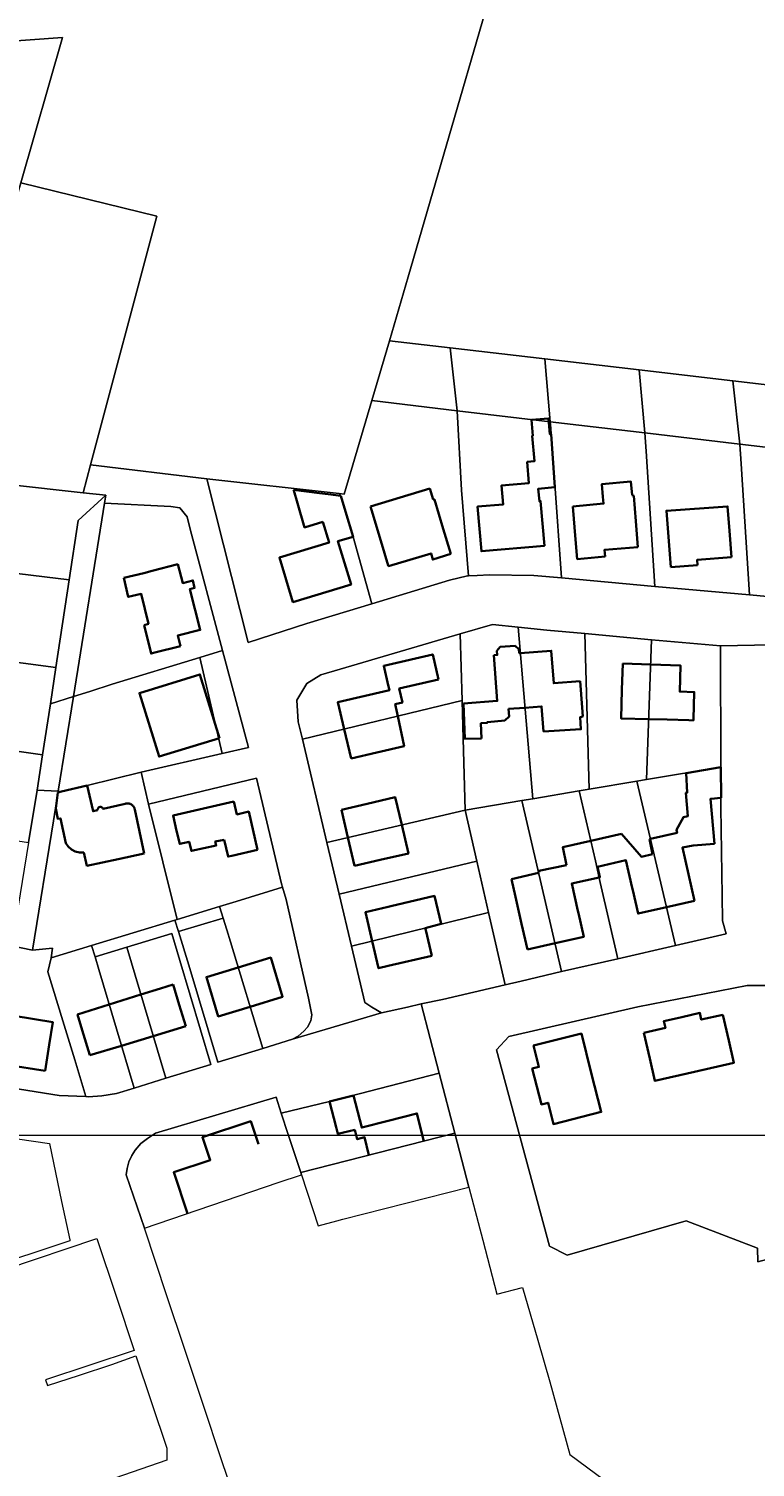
# Model space of a CAD drawing. Header units: metres. Extents: x 152747 to 157233, y 373738 to 378734.
# Tile 12 of 29: x 154932 to 155070, y 374012 to 374285. Entities that reach past the tile are written whole.
import ezdxf
from ezdxf.enums import TextEntityAlignment as Align

# ---------------------------------------------------------------- set-up
doc = ezdxf.new("R2010")
doc.units = ezdxf.units.M
for name, color, linetype, lineweight in [('B-XX-KG-GRENS_PERCEEL-GV', 150, 'Continuous', 18), ('B-XX-KG-GRENS_PERCEEL-S @ 0.001', 150, 'Continuous', 25), ('B-XX-OG-BEBOUWING-G', 7, 'Continuous', 35), ('B-XX-OG-BEBOUWING_HUISNUMMER-T18', 10, 'Continuous', 18), ('B-XX-OG-BEBOUWING_STRAATNAAM-T18', 10, 'Continuous', 18), ('X-XX-AL-DETAIL1-G', 7, 'Continuous', 18)]:
    doc.layers.add(name, color=color, linetype=linetype, lineweight=lineweight)
doc.styles.add('NLCS-ISO', font='NLCS-ISO.ttf', dxfattribs={"height": 1.8})
doc.styles.add('NLCS-ISO-M-T18', font='NLCS-ISO.ttf', dxfattribs={"height": 1.8})

# ---------------------------------------------------------------- blocks, each defined once
blk = doc.blocks.new('SKG-PERCEELNUMMER-SO')
at = {"layer": 'Defpoints'}
blk.add_point((0, 0), dxfattribs=at)
at = {"style": 'NLCS-ISO', "oblique": 10, "flags": 1}
blk.add_attdef('GEMEENTECODE', text='', height=1.8, dxfattribs=at).set_placement((0, 3), align=Align.MIDDLE_RIGHT)
at = {"style": 'NLCS-ISO', "oblique": 10}
blk.add_attdef('PERCEELNUMMER', text='', height=1.8, dxfattribs=at).set_placement((0, 0), align=Align.MIDDLE_CENTER)
at = {"style": 'NLCS-ISO', "oblique": 10, "flags": 1}
blk.add_attdef('SECTIE', text='', height=1.8, dxfattribs=at).set_placement((0, 2), align=Align.MIDDLE_LEFT)

msp = doc.modelspace()

# ---------------------------------------------------------------- linework, layer by layer
at = {"layer": 'B-XX-KG-GRENS_PERCEEL-GV'}
for points in [[(155047.592, 374220.701), (155065.388, 374218.62), (155083.153, 374216.543), (155100.998, 374214.456), (155127.361, 374211.374), (155135.053, 374247.717), (155140.084, 374282.229), (155145.811, 374322.578), (155146.082, 374324.572), (155032.778, 374338.705), (155026.11, 374315.277), (155003.777, 374238.399), (155000.211, 374226.241), (155011.754, 374224.892), (155029.718, 374222.791)], [(154930.253, 374256.246), (154938.17, 374283.833), (154881.093, 374279.707), (154850.475, 374277.135), (154839.011, 374276.28), (154838.535, 374270.268), (154836.735, 374245.918), (154925.163, 374238.512)], [(154942.079, 374197.383), (154943.496, 374202.697), (154956.084, 374249.898), (154930.253, 374256.246), (154925.163, 374238.512), (154924.335, 374235.627), (154919.297, 374218.075), (154919.256, 374217.931), (154914.253, 374200.497)], [(155013.051, 374212.959), (155011.754, 374224.892), (155000.211, 374226.241), (154996.878, 374214.871)], [(155013.051, 374212.959), (155030.735, 374210.869), (155029.718, 374222.791), (155011.754, 374224.892)], [(155030.735, 374210.869), (155048.696, 374208.746), (155047.592, 374220.701), (155029.718, 374222.791)], [(155048.696, 374208.746), (155066.695, 374206.619), (155065.388, 374218.62), (155047.592, 374220.701)], [(155066.695, 374206.619), (155084.57, 374204.506), (155083.153, 374216.543), (155065.388, 374218.62)], [(154996.878, 374214.871), (154991.603, 374197.119), (154990.666, 374197.223), (154990.951, 374196.805), (154993.33, 374189.04), (154996.868, 374176.286), (155011.638, 374180.78), (155015.017, 374181.596), (155015.234, 374181.608), (155013.897, 374197.894), (155013.051, 374212.959)], [(155030.735, 374210.869), (155013.051, 374212.959), (155013.897, 374197.894), (155015.234, 374181.608), (155016.867, 374181.7), (155019.195, 374181.802), (155027.633, 374181.697), (155032.858, 374181.221), (155031.519, 374199.974), (155030.886, 374208.417), (155030.812, 374209.617)], [(154946.392, 374196.901), (154942.079, 374197.383), (154914.253, 374200.497), (154831.748, 374209.729), (154829.708, 374194.204), (154939.444, 374180.838), (154941.156, 374192.103)], [(155030.735, 374210.869), (155030.812, 374209.617), (155030.886, 374208.417), (155031.519, 374199.974), (155032.858, 374181.221), (155050.586, 374179.607), (155048.922, 374205.266), (155048.696, 374208.746)], [(155066.695, 374206.619), (155048.696, 374208.746), (155048.922, 374205.266), (155050.586, 374179.607), (155068.52, 374177.973), (155066.935, 374202.855)], [(155086.309, 374176.353), (155084.725, 374202.003), (155084.57, 374204.506), (155066.695, 374206.619), (155066.935, 374202.855), (155068.52, 374177.973)], [(154990.666, 374197.223), (154965.565, 374200.009), (154973.38, 374168.976), (154984.533, 374172.534), (154996.868, 374176.286), (154993.33, 374189.04), (154990.951, 374196.805)], [(154939.444, 374180.838), (154936.918, 374164.218), (154935.868, 374157.305), (154940.237, 374158.67), (154946.153, 374195.42), (154946.392, 374196.901), (154941.156, 374192.103)], [(154939.444, 374180.838), (154829.708, 374194.204), (154827.672, 374178.71), (154936.918, 374164.218)], [(154968.54, 374167.45), (154962.413, 374190.447), (154961.804, 374192.82), (154960.413, 374194.527), (154958.723, 374194.792), (154946.153, 374195.42), (154940.237, 374158.67), (154943.346, 374159.627), (154947.625, 374161.016), (154964.23, 374166.124)], [(154935.868, 374157.305), (154936.918, 374164.218), (154827.672, 374178.71), (154825.638, 374163.231), (154934.393, 374147.597)], [(155024.628, 374171.863), (155019.745, 374172.364), (155013.647, 374170.568), (155014.039, 374157.951), (155014.175, 374150.655), (155014.609, 374137.111), (155025.338, 374138.922), (155027.405, 374139.271)], [(155037.273, 374170.645), (155030.063, 374171.305), (155024.628, 374171.863), (155027.405, 374139.271), (155036.202, 374140.755), (155038.134, 374141.081)], [(155014.039, 374157.951), (155013.647, 374170.568), (154990.885, 374163.864), (154987.174, 374162.811), (154984.536, 374161.14), (154982.627, 374158.009), (154982.92, 374153.885), (154983.706, 374150.564)], [(155049.974, 374169.483), (155037.273, 374170.645), (155038.134, 374141.081), (155047.161, 374142.604), (155049.015, 374142.917)], [(155049.015, 374142.917), (155063.085, 374145.291), (155063.008, 374168.29), (155049.974, 374169.483)], [(154953.097, 374144.336), (154968.475, 374147.869), (154964.23, 374166.124), (154947.625, 374161.016), (154943.346, 374159.627), (154940.237, 374158.67), (154937.348, 374140.722), (154937.99, 374140.63), (154942.85, 374141.78)], [(154964.23, 374166.124), (154968.475, 374147.869), (154973.452, 374149.012), (154968.54, 374167.45)], [(154934.393, 374147.597), (154825.638, 374163.231), (154824.652, 374155.732), (154823.692, 374147.742), (154867.283, 374141), (154887.61, 374137.851), (154931.737, 374130.967), (154933.382, 374140.942)], [(154934.393, 374147.597), (154933.382, 374140.942), (154937.348, 374140.722), (154940.237, 374158.67), (154935.868, 374157.305)], [(155014.039, 374157.951), (154983.706, 374150.564), (154988.346, 374130.998), (155014.609, 374137.111), (155014.175, 374150.655)], [(154959.905, 374116.343), (154954.485, 374138.261), (154953.097, 374144.336), (154942.85, 374141.78), (154937.99, 374140.63), (154937.348, 374140.722), (154936.44, 374135.085), (154932.485, 374110.511), (154936.267, 374110.928), (154935.997, 374109.055), (154943.707, 374111.405), (154959.474, 374116.211)], [(155049.015, 374142.917), (155047.161, 374142.604), (155054.501, 374111.417), (155064.128, 374113.626), (155063.416, 374116.115), (155063.321, 374120.93), (155063.111, 374137.608), (155063.085, 374145.291)], [(154979.928, 374122.491), (154979.744, 374123.137), (154974.989, 374143.179), (154954.485, 374138.261), (154959.905, 374116.343), (154967.97, 374118.814), (154971.127, 374119.781)], [(155047.161, 374142.604), (155038.134, 374141.081), (155036.202, 374140.755), (155039.292, 374127.488), (155040.225, 374123.366), (155043.56, 374108.906), (155054.501, 374111.417)], [(154933.382, 374140.942), (154931.737, 374130.967), (154929.296, 374116.17), (154928.497, 374111.325), (154932.485, 374110.511), (154936.44, 374135.085), (154937.348, 374140.722)], [(155032.893, 374106.458), (155025.338, 374138.922), (155014.609, 374137.111), (155016.81, 374127.407), (155019.025, 374117.665), (155022.186, 374103.968), (155025.208, 374104.623)], [(155043.56, 374108.906), (155040.225, 374123.366), (155039.292, 374127.488), (155036.202, 374140.755), (155027.405, 374139.271), (155025.338, 374138.922), (155032.893, 374106.458)], [(155016.81, 374127.407), (155014.609, 374137.111), (154988.346, 374130.998), (154990.682, 374121.153)], [(155019.025, 374117.665), (155016.81, 374127.407), (154990.682, 374121.153), (154993.017, 374111.308)], [(154981.822, 374093.654), (154982.902, 374094.177), (154983.989, 374095.122), (154984.682, 374095.882), (154985.306, 374097.138), (154985.462, 374098.281), (154984.849, 374101.429), (154980.594, 374120.137), (154979.928, 374122.491), (154971.127, 374119.781), (154967.97, 374118.814), (154968.662, 374116.595), (154969.358, 374114.361), (154970.049, 374112.108), (154976.207, 374091.859)], [(154968.662, 374116.595), (154967.97, 374118.814), (154959.905, 374116.343), (154959.474, 374116.211), (154960.155, 374114.083)], [(155022.186, 374103.968), (155019.025, 374117.665), (154993.017, 374111.308), (154995.555, 374100.611), (154996.858, 374099.717), (154998.699, 374098.608), (155003.651, 374099.738), (155006.227, 374100.327), (155010.282, 374101.176)], [(154976.207, 374091.859), (154970.049, 374112.108), (154969.358, 374114.361), (154968.662, 374116.595), (154960.155, 374114.083), (154962.125, 374107.656), (154967.649, 374089.236)], [(154942.625, 374082.721), (154940.497, 374089.686), (154938.226, 374097.118), (154935.391, 374106.394), (154935.997, 374109.055), (154936.267, 374110.928), (154932.485, 374110.511), (154928.497, 374111.325), (154921.598, 374112.356), (154917.687, 374086.09), (154937.537, 374082.943)], [(154943.707, 374111.405), (154935.997, 374109.055), (154935.391, 374106.394), (154938.226, 374097.118), (154940.497, 374089.686), (154942.625, 374082.721), (154943.098, 374082.7), (154945.668, 374082.877), (154948.431, 374083.327), (154951.755, 374084.356), (154945.091, 374106.844), (154944.351, 374109.282)], [(154950.372, 374111.11), (154957.791, 374086.216), (154966.34, 374088.835), (154960.466, 374108.561), (154958.905, 374113.701)], [(154957.791, 374086.216), (154950.372, 374111.11), (154944.351, 374109.282), (154945.091, 374106.844), (154951.755, 374084.356)], [(155030.577, 374054.338), (155033.915, 374052.638), (155056.525, 374059.111), (155070.073, 374053.944), (155070.136, 374051.33), (155076.954, 374053.183), (155078.754, 374056.799), (155080.223, 374059.748), (155094.739, 374099.517), (155075.298, 374103.815), (155068.092, 374103.827), (155047.346, 374099.759), (155022.849, 374094.137), (155020.535, 374091.586)], [(155020.535, 374091.586), (155022.849, 374094.137), (155047.346, 374099.759), (155068.092, 374103.827), (155075.298, 374103.815), (155094.739, 374099.517), (155080.223, 374059.748), (155078.754, 374056.799), (155076.954, 374053.183), (155070.136, 374051.33), (155070.073, 374053.944), (155056.525, 374059.111), (155033.915, 374052.638), (155030.577, 374054.338)], [(155012.632, 374075.787), (155009.663, 374087.165), (154988.86, 374081.77), (154979.655, 374079.595), (154980.996, 374075.525), (154983.395, 374068.287)], [(154955.82, 374075.78), (154954.275, 374074.794), (154953.03, 374073.799), (154951.955, 374072.58), (154951.325, 374071.52), (154950.776, 374070.329), (154950.453, 374069.068), (154950.286, 374067.846), (154953.721, 374057.768), (154979.098, 374066.403), (154983.532, 374067.872), (154983.395, 374068.287), (154980.996, 374075.525), (154979.655, 374079.595), (154978.719, 374082.623)], [(155015.307, 374065.536), (155012.632, 374075.787), (154983.395, 374068.287), (154983.532, 374067.872), (154986.69, 374058.209), (154990.245, 374059.151), (154991.364, 374059.44)]]:
    msp.add_lwpolyline(points, close=True, dxfattribs=at)
for points in [[(154840.723, 374298.138), (154839.663, 374284.497), (154839.011, 374276.28), (154850.475, 374277.135), (154881.093, 374279.707), (154938.17, 374283.833), (154930.253, 374256.246), (154956.084, 374249.898), (154943.496, 374202.697), (154965.565, 374200.009), (154990.666, 374197.223), (154991.603, 374197.119), (154996.878, 374214.871), (155000.211, 374226.241), (155003.777, 374238.399), (155026.11, 374315.277)], [(155086.309, 374176.353), (155068.52, 374177.973), (155050.586, 374179.607), (155032.858, 374181.221), (155027.633, 374181.697), (155019.195, 374181.802), (155016.867, 374181.7), (155015.234, 374181.608), (155015.017, 374181.596), (155011.638, 374180.78), (154996.868, 374176.286), (154984.533, 374172.534), (154973.38, 374168.976), (154965.565, 374200.009), (154943.496, 374202.697), (154942.079, 374197.383), (154946.392, 374196.901), (154946.153, 374195.42), (154958.723, 374194.792), (154960.413, 374194.527), (154961.804, 374192.82), (154962.413, 374190.447), (154968.54, 374167.45), (154973.452, 374149.012), (154968.475, 374147.869), (154953.097, 374144.336), (154954.485, 374138.261), (154974.989, 374143.179), (154979.744, 374123.137), (154979.928, 374122.491), (154980.594, 374120.137), (154984.849, 374101.429), (154985.462, 374098.281), (154985.306, 374097.138), (154984.682, 374095.882), (154983.989, 374095.122), (154982.902, 374094.177), (154981.822, 374093.654), (154998.699, 374098.608), (154996.858, 374099.717), (154995.555, 374100.611), (154993.017, 374111.308), (154990.682, 374121.153), (154988.346, 374130.998), (154983.706, 374150.564), (154982.92, 374153.885), (154982.627, 374158.009), (154984.536, 374161.14), (154987.174, 374162.811), (154990.885, 374163.864), (155013.647, 374170.568), (155019.745, 374172.364), (155024.628, 374171.863), (155030.063, 374171.305), (155037.273, 374170.645), (155049.974, 374169.483), (155063.008, 374168.29), (155082.405, 374168.691)], [(155082.405, 374168.691), (155063.008, 374168.29), (155063.085, 374145.291), (155063.111, 374137.608), (155063.321, 374120.93), (155063.416, 374116.115), (155064.128, 374113.626), (155054.501, 374111.417), (155043.56, 374108.906), (155032.893, 374106.458), (155025.208, 374104.623), (155022.186, 374103.968), (155010.282, 374101.176), (155006.227, 374100.327), (155009.663, 374087.165), (155012.632, 374075.787), (155015.307, 374065.536), (155017.934, 374055.471), (155020.615, 374045.197), (155025.446, 374046.468), (155028.358, 374036.491), (155030.677, 374028.546), (155034.451, 374014.743), (155058.829, 373996.709)], [(154971.795, 374003.473), (154968.368, 374013.769), (154964.868, 374024.283), (154961.401, 374034.696), (154958.001, 374044.911), (154953.721, 374057.768), (154950.286, 374067.846), (154950.453, 374069.068), (154950.776, 374070.329), (154951.325, 374071.52), (154951.955, 374072.58), (154953.03, 374073.799), (154954.275, 374074.794), (154955.82, 374075.78), (154978.719, 374082.623), (154979.655, 374079.595), (154988.86, 374081.77), (155009.663, 374087.165), (155006.227, 374100.327), (155003.651, 374099.738), (154998.699, 374098.608), (154981.822, 374093.654), (154976.207, 374091.859), (154967.649, 374089.236), (154962.125, 374107.656), (154960.155, 374114.083), (154959.474, 374116.211), (154943.707, 374111.405), (154944.351, 374109.282), (154950.372, 374111.11), (154958.905, 374113.701), (154960.466, 374108.561), (154966.34, 374088.835), (154957.791, 374086.216), (154951.755, 374084.356), (154948.431, 374083.327), (154945.668, 374082.877), (154943.098, 374082.7), (154942.625, 374082.721), (154937.537, 374082.943), (154917.687, 374086.09)], [(154926.58, 374075.136), (154935.717, 374073.798), (154937.99, 374062.8), (154939.55, 374055.51), (154939.584, 374055.328), (154922.923, 374049.81)], [(154927.451, 374049.944), (154944.659, 374055.803), (154948.329, 374044.811), (154951.769, 374034.51), (154934.92, 374028.951), (154935.305, 374027.843), (154941.388, 374029.829), (154947.56, 374031.842), (154952.106, 374033.501), (154957.972, 374015.954), (154957.961, 374013.692), (154948.074, 374010.261)]]:
    msp.add_lwpolyline(points, dxfattribs=at)
at = {"layer": 'B-XX-OG-BEBOUWING-G'}
for points in [[(155030.775, 374208.506), (155030.675, 374208.497), (155030.418, 374211.486), (155027.16, 374211.206), (155027.417, 374208.217), (155027.307, 374208.208), (155027.725, 374203.356), (155026.35, 374203.237), (155026.696, 374199.212), (155021.506, 374198.766), (155021.814, 374195.179), (155016.932, 374194.759), (155017.661, 374186.29), (155029.631, 374187.32), (155028.902, 374195.789), (155028.673, 374195.769), (155028.467, 374198.16), (155031.629, 374198.432)], [(155031.629, 374198.432), (155030.88, 374208.512), (155030.775, 374208.506)], [(155046.3, 374196.914), (155046.047, 374199.518), (155040.509, 374198.985), (155040.73, 374196.623), (155040.852, 374195.324), (155034.99, 374194.775)], [(154986.96, 374197.32), (154982.002, 374197.96)], [(154982.002, 374197.96), (154982.043, 374197.825)], [(154982.043, 374197.825), (154982.791, 374195.379)], [(154988.613, 374197.107), (154986.96, 374197.32)], [(154990.979, 374196.801), (154988.613, 374197.107)], [(154993.33, 374189.039), (154991.882, 374193.819), (154990.979, 374196.801)], [(155007.898, 374198.187), (154996.64, 374194.751)], [(155008.521, 374196.09), (155007.898, 374198.187)], [(155011.882, 374185.76), (155010.432, 374190.54), (155008.735, 374196.134), (155008.521, 374196.09)], [(155047.332, 374187.059), (155046.941, 374192.02), (155046.565, 374196.789), (155046.3, 374196.914)], [(154982.791, 374195.379), (154984.1, 374190.793), (154987.569, 374191.845)], [(154996.64, 374194.751), (154998.601, 374188.241), (155000, 374183.598)], [(155034.99, 374194.775), (155035.534, 374188.481)], [(155065.112, 374185.15), (155064.731, 374190.14), (155064.376, 374194.784), (155052.77, 374193.971), (155053.21, 374188.219), (155053.591, 374183.241)], [(154987.569, 374191.845), (154988.762, 374187.921), (154979.351, 374185.059), (154981.912, 374176.639), (154992.922, 374179.989), (154990.442, 374188.16), (154993.33, 374189.039)], [(155035.534, 374188.481), (155035.852, 374184.801), (155041.13, 374185.25)], [(155000, 374183.598), (155000.042, 374183.46), (155008.101, 374185.87), (155008.43, 374184.71), (155011.882, 374185.76)], [(155041.13, 374185.25), (155041.03, 374186.558), (155047.332, 374187.059)], [(155058.691, 374183.638), (155058.611, 374184.659), (155065.112, 374185.15)], [(154960.032, 374183.839), (154955.171, 374182.551), (154953.602, 374182.136), (154949.799, 374181.226)], [(154960.542, 374168.241), (154960.032, 374170.26), (154964.302, 374171.329), (154962.361, 374179.09), (154963.232, 374179.3), (154962.922, 374180.75), (154960.991, 374180.24), (154960.032, 374183.839)], [(155053.591, 374183.241), (155058.691, 374183.638)], [(154949.799, 374181.226), (154950.665, 374177.606), (154953.103, 374178.189), (154954.464, 374172.505), (154953.643, 374172.27)], [(154953.643, 374172.27), (154954.976, 374166.84), (154955.691, 374167.02), (154960.542, 374168.241)], [(155009.541, 374161.945), (155008.442, 374166.69), (155000, 374164.72)], [(155020.002, 374166.558), (155020.661, 374157.873), (155014.25, 374157.387)], [(155024.048, 374168.34), (155021.256, 374168.127), (155020.614, 374167.341), (155020.67, 374166.608), (155020.002, 374166.558)], [(155025.047, 374166.942), (155024.858, 374166.927), (155024.799, 374167.695), (155024.048, 374168.34)], [(155036.376, 374161.585), (155031.39, 374161.206), (155030.92, 374167.388), (155025.047, 374166.942)], [(155000, 374164.72), (154999.141, 374164.52), (155000, 374160.84)], [(155044.502, 374164.933), (155044.339, 374159.936), (155044.163, 374154.543), (155049.43, 374154.408)], [(155049.803, 374164.76), (155044.502, 374164.933)], [(155057.89, 374154.388), (155058.058, 374159.539), (155055.3, 374159.629), (155055.462, 374164.575), (155049.803, 374164.76)], [(155000, 374160.84), (155000.222, 374159.888), (155000, 374159.837)], [(155001.81, 374154.973), (155001.331, 374157.272), (155002.663, 374157.588), (155002.078, 374160.194), (155009.541, 374161.945)], [(155036.887, 374154.868), (155036.755, 374156.6), (155036.376, 374161.585)], [(155000, 374159.837), (154990.4, 374157.62), (154991.608, 374152.489)], [(155014.25, 374157.387), (155014.521, 374150.635), (155017.67, 374150.73)], [(155022.094, 374154.112), (155022.933, 374154.884), (155022.809, 374156.359)], [(155022.809, 374156.359), (155025.934, 374156.528)], [(155025.934, 374156.528), (155029.088, 374156.816), (155029.465, 374152.078), (155036.553, 374152.486), (155036.432, 374154.774), (155036.887, 374154.868)], [(154991.608, 374152.489), (154992.922, 374146.91)], [(154992.922, 374146.91), (154997.81, 374148.054), (155003, 374149.27), (155001.81, 374154.973)], [(155017.67, 374150.73), (155017.583, 374153.627), (155018.813, 374153.725), (155018.803, 374153.837), (155022.094, 374154.112)], [(155049.43, 374154.408), (155052.885, 374154.319)], [(155052.885, 374154.319), (155057.055, 374154.182)], [(155057.055, 374154.182), (155057.882, 374154.155), (155057.89, 374154.388)], [(155056.505, 374144.156), (155056.712, 374140.457), (155056.465, 374140.403), (155056.859, 374135.991), (155055.992, 374135.815), (155054.691, 374133.371), (155054.809, 374132.816), (155049.735, 374131.667), (155049.587, 374131.634)], [(155063.106, 374145.295), (155056.505, 374144.156)], [(155063.163, 374139.485), (155063.106, 374145.295)], [(154942.852, 374141.781), (154937.992, 374140.631), (154937.297, 374140.467), (154936.89, 374137.443)], [(154944.839, 374137.12), (154943.992, 374136.92), (154942.852, 374141.781)], [(154970.681, 374138.78), (154959.16, 374136.09), (154959.832, 374133.219), (154960.418, 374130.714), (154962.197, 374131.127), (154962.636, 374129.379), (154967.336, 374130.409), (154967.151, 374131.161), (154968.861, 374131.508)], [(154975.181, 374129.591), (154973.511, 374136.839), (154971.272, 374136.309), (154970.681, 374138.78)], [(155002.537, 374134.301), (155001.282, 374139.587), (154995.962, 374138.341), (154991.091, 374137.2)], [(155061.902, 374130.699), (155061.142, 374139.272), (155061.265, 374139.283)], [(155061.265, 374139.283), (155063.104, 374139.479)], [(155063.104, 374139.479), (155063.163, 374139.485)], [(154936.89, 374137.443), (154937.282, 374135.482), (154937.815, 374135.549), (154938.788, 374130.835), (154939.257, 374130.186), (154939.908, 374129.641), (154940.557, 374129.278), (154941.371, 374129.051), (154942.196, 374129.061)], [(154950.061, 374138.329), (154945.867, 374137.373), (154945.829, 374137.457), (154945.777, 374137.532), (154945.712, 374137.597), (154945.638, 374137.651), (154945.555, 374137.691), (154945.467, 374137.716), (154945.375, 374137.725), (154945.284, 374137.719), (154945.195, 374137.697), (154945.111, 374137.66), (154945.034, 374137.609), (154944.968, 374137.546), (154944.913, 374137.472), (154944.872, 374137.39), (154944.845, 374137.302), (154944.834, 374137.211), (154944.839, 374137.12)], [(154951.882, 374137.249), (154951.853, 374137.371), (154951.814, 374137.491), (154951.763, 374137.606), (154951.703, 374137.717), (154951.633, 374137.822), (154951.554, 374137.92), (154951.467, 374138.011), (154951.372, 374138.094), (154951.269, 374138.167), (154951.161, 374138.232), (154951.047, 374138.286), (154950.929, 374138.33), (154950.808, 374138.363), (154950.683, 374138.385), (154950.558, 374138.396), (154950.432, 374138.396), (154950.306, 374138.385), (154950.182, 374138.362), (154950.061, 374138.329)], [(154953.652, 374128.87), (154951.882, 374137.249)], [(154991.091, 374137.2), (154992.327, 374131.925)], [(154993.591, 374126.529), (154998.462, 374127.66), (155003.818, 374128.904), (155002.537, 374134.301)], [(154968.861, 374131.508), (154969.599, 374128.303), (154970.322, 374128.47), (154975.181, 374129.591)], [(154992.327, 374131.925), (154993.591, 374126.529)], [(155038.408, 374131.282), (155033.114, 374130.075), (155033.806, 374126.68)], [(155044.254, 374132.615), (155038.408, 374131.282)], [(155050.147, 374128.735), (155048.044, 374128.26), (155044.254, 374132.615)], [(155049.587, 374131.634), (155050.147, 374128.735)], [(155058.081, 374119.911), (155055.801, 374130.011), (155057.822, 374130.379), (155061.902, 374130.699)], [(154942.196, 374129.061), (154942.797, 374126.572), (154948.74, 374127.83), (154953.652, 374128.87)], [(155028.525, 374125.228), (155023.368, 374123.989)], [(155028.612, 374125.249), (155028.525, 374125.228)], [(155033.806, 374126.68), (155028.539, 374125.607), (155028.612, 374125.249)], [(155036.081, 374117.555), (155035.986, 374117.972), (155034.804, 374123.166), (155040.002, 374124.35), (155040.167, 374124.387), (155039.714, 374126.379)], [(155039.714, 374126.379), (155045.075, 374127.589), (155046.282, 374122.34), (155046.371, 374121.952)], [(155023.368, 374123.989), (155024.125, 374120.669)], [(155010.043, 374115.518), (155008.762, 374120.847), (155000.501, 374118.89), (155000, 374118.772)], [(155024.125, 374120.669), (155025.3, 374115.518), (155026.411, 374110.65)], [(155046.371, 374121.952), (155047.402, 374117.469), (155052.787, 374118.7)], [(155052.787, 374118.7), (155058.081, 374119.911)], [(155000, 374118.772), (154995.642, 374117.74), (154996.929, 374112.264)], [(155031.642, 374111.834), (155037.102, 374113.07), (155036.081, 374117.555)], [(155007.008, 374114.728), (155010.043, 374115.518)], [(155008.242, 374109.459), (155007.102, 374114.329), (155007.008, 374114.728)], [(154996.929, 374112.264), (154998.142, 374107.1), (155000, 374107.534)], [(155026.411, 374110.65), (155031.642, 374111.834)], [(154973.792, 374099.799), (154979.951, 374101.671), (154977.69, 374109.12), (154971.526, 374107.252)], [(155000, 374107.534), (155008.242, 374109.459)], [(154971.526, 374107.252), (154965.481, 374105.421), (154967.742, 374097.96), (154973.792, 374099.799)], [(154956.771, 374103.271), (154953.058, 374102.096)], [(154959.156, 374104.026), (154956.771, 374103.271)], [(154961.55, 374096.07), (154960.331, 374100.122), (154959.156, 374104.026)], [(154953.058, 374102.096), (154947.061, 374100.197)], [(154934.912, 374087.621), (154935.671, 374092.569), (154936.333, 374096.886), (154929.031, 374098.083)], [(154947.061, 374100.197), (154941.042, 374098.292), (154941.921, 374095.37), (154943.362, 374090.579)], [(155055.681, 374097.825), (155052.28, 374097.039), (155052.571, 374095.76), (155048.491, 374094.82)], [(155063.462, 374098.27), (155059.392, 374097.34), (155059.121, 374098.619), (155055.681, 374097.825)], [(155058.078, 374087.423), (155065.577, 374089.154), (155064.592, 374093.399), (155063.462, 374098.27)], [(154955.407, 374094.216), (154961.55, 374096.07)], [(154943.362, 374090.579), (154949.373, 374092.394)], [(154949.373, 374092.394), (154955.407, 374094.216)], [(155038.524, 374087.262), (155036.641, 374094.701), (155027.561, 374092.411), (155028.591, 374088.36), (155027.322, 374088.05), (155028.188, 374084.641)], [(155048.491, 374094.82), (155049.622, 374089.94), (155050.605, 374085.698), (155058.078, 374087.423)], [(154927.597, 374088.745), (154934.912, 374087.621)], [(155028.188, 374084.641), (155029.05, 374081.251), (155030.332, 374081.549), (155031.34, 374077.511), (155040.41, 374079.81), (155038.524, 374087.262)], [(154993.381, 374082.94), (154988.862, 374081.768)], [(154988.862, 374081.768), (154990.112, 374076.93), (154990.445, 374075.641), (154993.628, 374076.4)], [(155000, 374078.13), (154994.961, 374076.829), (154993.381, 374082.94)], [(155006.758, 374074.28), (155005.422, 374079.53), (155000, 374078.13)], [(154975.342, 374073.719), (154973.901, 374078.05), (154964.722, 374075.001), (154966.211, 374070.68), (154959.27, 374068.37), (154961.907, 374060.554)], [(154993.628, 374076.4), (154994.098, 374074.64), (154995.485, 374075.001), (154996.325, 374071.604)]]:
    msp.add_lwpolyline(points, dxfattribs=at)
msp.add_lwpolyline([(154967.971, 374150.799), (154964.26, 374162.879), (154952.781, 374159.349), (154956.492, 374147.279)], close=True, dxfattribs=at)
at = {"layer": 'X-XX-AL-DETAIL1-G'}
msp.add_lwpolyline([(153607.703, 377895.186), (156655.999, 377895.186), (156655.999, 374075.349), (153607.703, 374075.349)], close=True, dxfattribs=at)

# ---------------------------------------------------------------- block references
at = {"layer": 'B-XX-KG-GRENS_PERCEEL-S @ 0.001', "xscale": 0.001, "yscale": 0.001, "zscale": 0.001}
for p, values in [((154931.819, 374226.774), {'PERCEELNUMMER': '158'}), ((155004.97, 374219.038), {'PERCEELNUMMER': '1153'}), ((155021.357, 374217.619), {'PERCEELNUMMER': '1154'}), ((155039.006, 374215.413), {'PERCEELNUMMER': '1155'}), ((155056.024, 374213.995), {'PERCEELNUMMER': '1156'}), ((155001.85, 374205.497), {'PERCEELNUMMER': '2221'}), ((155020.668, 374203.176), {'PERCEELNUMMER': '2222'}), ((155041.268, 374202.172), {'PERCEELNUMMER': '2223'}), ((155059.128, 374199.852), {'PERCEELNUMMER': '2224'}), ((154977.354, 374190.32), {'PERCEELNUMMER': '2220'}), ((154952.053, 374186.336), {'PERCEELNUMMER': '2277'}), ((154940.535, 374177.795), {'PERCEELNUMMER': '2313'}), ((154978.3, 374163.184), {'PERCEELNUMMER': '2279'}), ((154968.65, 374158.641), {'PERCEELNUMMER': '2278'}), ((155007.975, 374159.124), {'PERCEELNUMMER': '2326'}), ((155008.04, 374152.375), {'PERCEELNUMMER': '2327'}), ((154936.791, 374150.284), {'PERCEELNUMMER': '2510'}), ((154946.341, 374149.525), {'PERCEELNUMMER': '2226'}), ((155044.383, 374147.671), {'PERCEELNUMMER': '2323'}), ((155052.232, 374148.787), {'PERCEELNUMMER': '2322'}), ((155020.349, 374144.865), {'PERCEELNUMMER': '2325'}), ((155032.491, 374144.911), {'PERCEELNUMMER': '2324'}), ((155042.483, 374136.591), {'PERCEELNUMMER': '2333'}), ((155032.061, 374134.116), {'PERCEELNUMMER': '2332'}), ((155052.474, 374135.579), {'PERCEELNUMMER': '2334'}), ((155009.814, 374132.332), {'PERCEELNUMMER': '2328'}), ((155021.236, 374131.809), {'PERCEELNUMMER': '2331'}), ((154933.045, 374126.485), {'PERCEELNUMMER': '2314'}), ((154965.434, 374126.247), {'PERCEELNUMMER': '2228'}), ((154943.625, 374118.855), {'PERCEELNUMMER': '2227'}), ((155014.738, 374119.491), {'PERCEELNUMMER': '2329'}), ((154964.115, 374116.495), {'PERCEELNUMMER': '2418'}), ((155012.989, 374113.632), {'PERCEELNUMMER': '2330'}), ((154941.945, 374102.252), {'PERCEELNUMMER': '2648'}), ((154979.098, 374097.312), {'PERCEELNUMMER': '2417'}), ((154971.037, 374094.601), {'PERCEELNUMMER': '2231'}), ((154953.41, 374089.562), {'PERCEELNUMMER': '2229'}), ((154960.696, 374091.371), {'PERCEELNUMMER': '2230'}), ((155060.838, 374080.842), {'PERCEELNUMMER': '2471'}), ((154987.172, 374073.714), {'PERCEELNUMMER': '2335'}), ((154972.478, 374070.226), {'PERCEELNUMMER': '2115'}), ((154989.05, 374066.272), {'PERCEELNUMMER': '2336'})]:
    msp.add_blockref('SKG-PERCEELNUMMER-SO', p, dxfattribs=at).add_auto_attribs(values)

# ---------------------------------------------------------------- texts
at = {"layer": 'B-XX-OG-BEBOUWING_HUISNUMMER-T18', "style": 'NLCS-ISO-M-T18'}
for s, rotation, p in [('13', 5.002, (155021.809, 374188.527)), ('16', 5.002, (155040.122, 374188.374)), ('12', 17, (155001.928, 374185.977)), ('18', 3.999, (155057.561, 374186.32)), ('11', 16.994, (154985.631, 374179.729)), ('10', 13.997, (154960.756, 374172.79)), ('14', 3.999, (155023.476, 374163.691)), ('15', 3.999, (155028.935, 374164.106)), ('8', 13, (155005.129, 374162.709)), ('17', 358, (155046.465, 374161.744)), ('19', 358, (155052.756, 374161.538)), ('9', 17, (154963.74, 374154.882)), ('7', 13, (154994.378, 374150.119)), ('4', 13, (154993.831, 374134.95)), ('6', 11.998, (154950.229, 374131.316)), ('5', 13, (154971.838, 374131.433)), ('3', 13, (154995.081, 374129.615)), ('25', 13.006, (155052.981, 374120.666)), ('23', 13.006, (155047.642, 374119.445)), ('2', 13, (154998.381, 374115.498)), ('21', 12.995, (155027.032, 374112.711)), ('22', 13.006, (155032.004, 374113.835)), ('1', 12.995, (154999.795, 374109.929)), ('20', 17, (154974.378, 374101.935)), ('19', 17, (154968.641, 374100.191)), ('18', 17, (154956.37, 374096.462)), ('17', 17, (154950.307, 374094.631)), ('24', 13.006, (155053.609, 374092.791)), ('26', 13.006, (155061.101, 374094.518)), ('22', 13.997, (155030.074, 374089.863)), ('20', 13.997, (155031.963, 374082.413))]:
    msp.add_text(s, height=0.0018, rotation=rotation, dxfattribs=at).set_placement(p, align=Align.MIDDLE_CENTER)
msp.add_text('16', height=0.0018, dxfattribs=at).set_placement((154944.624, 374094.763), align=Align.MIDDLE_CENTER)
at = {"layer": 'B-XX-OG-BEBOUWING_STRAATNAAM-T18', "style": 'NLCS-ISO-M-T18'}
msp.add_text('Boekweitstraat', height=0.0018, dxfattribs=at).set_placement((155047.607, 374173.848), align=Align.MIDDLE_CENTER)
msp.add_text('Boekweitstraat', height=0.0018, dxfattribs=at).set_placement((155047.607, 374173.848), align=Align.MIDDLE_CENTER)
msp.add_text('Boekweitstraat', height=0.0018, dxfattribs=at).set_placement((155047.607, 374173.848), align=Align.MIDDLE_CENTER)
msp.add_text('Boekweitstraat', height=0.0018, dxfattribs=at).set_placement((155047.607, 374173.848), align=Align.MIDDLE_CENTER)
for s, rotation, p in [('Boekweitstraat', 16.507, (155002.29, 374171.246)), ('Boekweitstraat', 16.507, (155002.29, 374171.246)), ('Boekweitstraat', 16.507, (155002.29, 374171.246)), ('Boekweitstraat', 16.507, (155002.29, 374171.246)), ('Boekweitstraat', 283.602, (154987.121, 374118.095)), ('Boekweitstraat', 283.602, (154987.121, 374118.095)), ('Boekweitstraat', 283.602, (154987.121, 374118.095)), ('Boekweitstraat', 283.602, (154987.121, 374118.095)), ('Eviestraat', 12.903, (155046.644, 374103.226)), ('Eviestraat', 12.903, (155046.644, 374103.226)), ('Eviestraat', 12.903, (155046.644, 374103.226)), ('Eviestraat', 18.403, (154965.542, 374082.874)), ('Eviestraat', 18.403, (154965.542, 374082.874)), ('Eviestraat', 18.403, (154965.542, 374082.874))]:
    msp.add_text(s, height=0.0018, rotation=rotation, dxfattribs=at).set_placement(p, align=Align.MIDDLE_CENTER)

doc.saveas('drawing.dxf')
